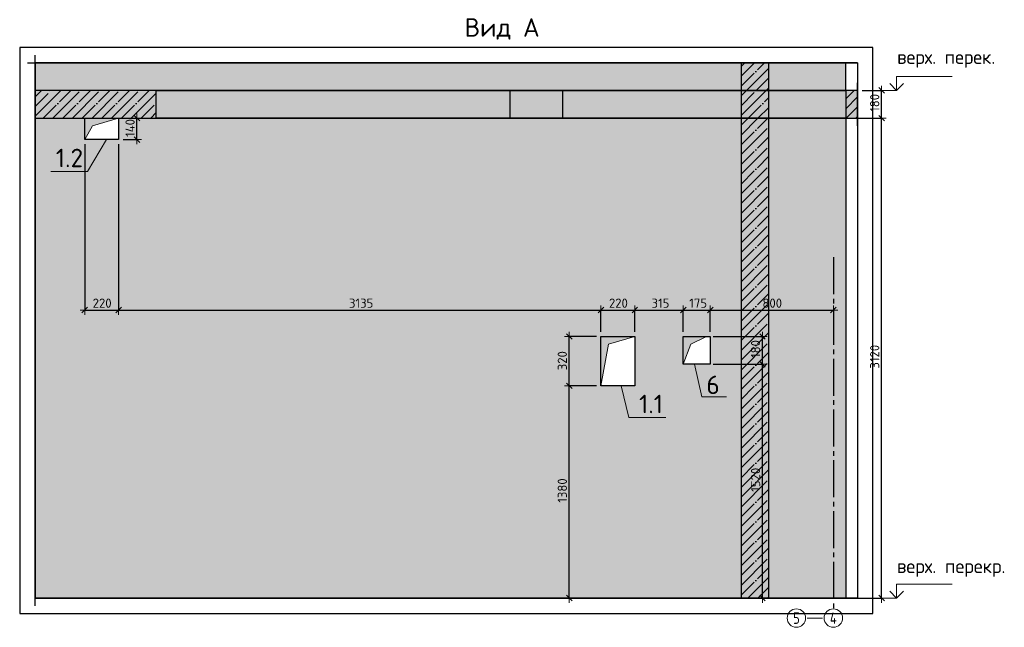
# Model space of a CAD drawing. Header units: millimetres. Extents: x -2287 to 75872, y 45740 to 74858.
# Tile 24 of 24: x 62444 to 68843, y 70690 to 74640. Entities that reach past the tile are written whole.
import ezdxf

# ---------------------------------------------------------------- set-up
doc = ezdxf.new("R2010")
doc.units = ezdxf.units.MM
doc.header["$PDMODE"] = 65
for name, pattern in [('______11', [150, 120, -15, 0, -15]), ('______3', [150, 120, -30]), ('______5', [330, 240, -30, 30, -30]), ('________', [0])]:
    doc.linetypes.add(name, pattern=pattern)
for name, color, linetype, lineweight in [('Standard', 7, 'Continuous', 25), ('Балка_ общее', 7, '______3', 13), ('Высотная отметки_ общее', 7, 'Continuous', 13), ('Размерная линия_ общее_1', 7, 'Continuous', 13)]:
    doc.layers.add(name, color=color, linetype=linetype, lineweight=lineweight)
doc.layers.add('Осевая линия_ общее', color=7, linetype='______5', lineweight=13, true_color=0xa0a0a0)
doc.styles.add('ISOCPEUR', font='ISOCPEUR')
doc.dimstyles.new('DIMSTYLE_15', dxfattribs={"dimtxt": 60, "dimasz": 60, "dimexe": 0, "dimexo": 0, "dimgap": 30, "dimtad": 2, "dimdec": 0, "dimrnd": 5, "dimzin": 12, "dimdsep": 46, "dimtxsty": 'ISOCPEUR', "dimblk1": 'ALL_ML_STRICH', "dimblk2": 'ALL_ML_STRICH', "dimsah": 1, "dimcen": 0, "dimclrd": 7, "dimclre": 256, "dimclrt": 7, "dimadec": 0, "dimazin": 0, "dimtfac": 1, "dimtdec": 0, "dimtix": 1, "dimtmove": 2, "dimatfit": 3, "dimfxl": 0, "dimtvp": 1.2, "dimtzin": 0, "dimlwd": 0, "dimlwe": -3, "dimarcsym": 0})
doc.dimstyles.new('DIMSTYLE_5', dxfattribs={"dimtxt": 60, "dimasz": 60, "dimexe": 0, "dimexo": 0, "dimgap": 30, "dimtad": 2, "dimdec": 0, "dimrnd": 5, "dimzin": 12, "dimdsep": 46, "dimtxsty": 'ISOCPEUR', "dimblk1": 'ALL_ML_STRICH', "dimblk2": 'ALL_ML_STRICH', "dimsah": 1, "dimcen": 0, "dimclrd": 7, "dimclre": 256, "dimclrt": 7, "dimadec": 0, "dimazin": 0, "dimtfac": 1, "dimtdec": 0, "dimtix": 1, "dimtmove": 2, "dimatfit": 3, "dimfxl": 0, "dimtzin": 0, "dimlwd": 0, "dimlwe": -3, "dimarcsym": 0})

# ---------------------------------------------------------------- blocks, each defined once
blk = doc.blocks.new('COMPLEX_ELEVATIONDIM_1')
at = {"layer": 'Высотная отметки_ общее', "color": 7, "linetype": 'Continuous', "lineweight": 13, "transparency": 33554687}
for p, q in [((68143.1, 74180), (68098.1, 74225)), ((68143.1, 74180), (68143.1, 74270)), ((68143.1, 74270), (68503.1, 74270)), ((68143.1, 74180), (68188.1, 74225)), ((68143.1, 74180), (68143.1, 74180)), ((68143.1, 74180), (68143.1, 74180)), ((68143.1, 74180), (68143.1, 74180)), ((68143.1, 74180), (68143.1, 74180)), ((68143.1, 70880), (68143.1, 70970)), ((68143.1, 70970), (68503.1, 70970)), ((68143.1, 70880), (68098.1, 70925)), ((68143.1, 70880), (68188.1, 70925)), ((68143.1, 70880), (68077, 70880)), ((68143.1, 70880), (68143.1, 70880)), ((68143.1, 70880), (68143.1, 70880)), ((68143.1, 70880), (68143.1, 70880)), ((68143.1, 70880), (68143.1, 70880))]:
    blk.add_line(p, q, dxfattribs=at)
blk.add_lwpolyline([(68143.1, 74180), (68133, 74180), (68133, 74180), (68077, 74180)], dxfattribs=at)
at = {"layer": 'Высотная отметки_ общее', "color": 7, "linetype": 'Continuous', "lineweight": 13, "transparency": 33554687, "char_height": 90, "attachment_point": 7, "style": 'ISOCPEUR'}
for s, insert, width in [('\\W0.97;верх. перек.', (68146.5, 74327.8), 718.298), ('\\W0.98;верх. перекр.', (68144.9, 71018.3), 781.345)]:
    blk.add_mtext(s, dxfattribs=dict(at, insert=insert, width=width))
blk = doc.blocks.new('ALL_ML_STRICH')
at = {"color": 0, "linetype": 'ByBlock', "lineweight": -2}
for p, q in [((-1, 0), (0.5, 0)), ((-0.3, -0.3), (0.3, 0.3)), ((0, -0.5), (0, 0.5))]:
    blk.add_line(p, q, dxfattribs=at)
blk = doc.blocks.new('*D164')
at = {"layer": 'DEFPOINTS', "color": 7, "linetype": 'Continuous', "lineweight": 13, "transparency": 33554687}
for p in [(67812.1, 74000), (67812.1, 70880), (68045.7, 70880)]:
    blk.add_point(p, dxfattribs=at)
at = {"layer": 'Размерная линия_ общее_1', "color": 253, "linetype": 'Continuous', "lineweight": -2, "true_color": 0xa0a0a0, "transparency": 33554687}
for p, q in [((67842.1, 74000), (68045.7, 74000)), ((67842.1, 70880), (68045.7, 70880))]:
    blk.add_line(p, q, dxfattribs=at)
at = {"layer": 'Размерная линия_ общее_1', "color": 7, "linetype": 'Continuous', "lineweight": -2, "transparency": 33554687}
blk.add_line((68045.7, 70880), (68045.7, 74000), dxfattribs=at)
at = {"layer": 'Размерная линия_ общее_1', "color": 7, "linetype": 'Continuous', "lineweight": 13, "transparency": 33554687, "xscale": 60, "yscale": 60, "zscale": 60}
for p, rotation in [((68045.7, 74000), 90), ((68045.7, 70880), 270)]:
    blk.add_blockref('ALL_ML_STRICH', p, dxfattribs=dict(at, rotation=rotation))
at = {"layer": 'Размерная линия_ общее_1', "color": 7, "linetype": 'Continuous', "lineweight": 13, "transparency": 33554687, "insert": (68000.7, 72449), "char_height": 60, "width": 240, "attachment_point": 5, "rotation": 90, "style": 'ISOCPEUR'}
blk.add_mtext('\\A1;{3120}', dxfattribs=at)
blk = doc.blocks.new('*D165')
at = {"layer": 'DEFPOINTS', "color": 7, "linetype": 'Continuous', "lineweight": 13, "transparency": 33554687}
for p in [(67889, 74180), (67812.1, 74000), (68045.7, 74000)]:
    blk.add_point(p, dxfattribs=at)
at = {"layer": 'Размерная линия_ общее_1', "color": 253, "linetype": 'Continuous', "lineweight": -2, "true_color": 0xa0a0a0, "transparency": 33554687}
for p, q in [((67919, 74180), (68045.7, 74180)), ((67842.1, 74000), (68045.7, 74000))]:
    blk.add_line(p, q, dxfattribs=at)
at = {"layer": 'Размерная линия_ общее_1', "color": 7, "linetype": 'Continuous', "lineweight": -2, "transparency": 33554687}
blk.add_line((68045.7, 74000), (68045.7, 74180), dxfattribs=at)
at = {"layer": 'Размерная линия_ общее_1', "color": 7, "linetype": 'Continuous', "lineweight": 13, "transparency": 33554687, "xscale": 60, "yscale": 60, "zscale": 60}
for p, rotation in [((68045.7, 74180), 90), ((68045.7, 74000), 270)]:
    blk.add_blockref('ALL_ML_STRICH', p, dxfattribs=dict(at, rotation=rotation))
at = {"layer": 'Размерная линия_ общее_1', "color": 7, "linetype": 'Continuous', "lineweight": 13, "transparency": 33554687, "insert": (68000.7, 74099), "char_height": 60, "width": 180, "attachment_point": 5, "rotation": 90, "style": 'ISOCPEUR'}
blk.add_mtext('\\A1;{180}', dxfattribs=at)
blk = doc.blocks.new('*D166')
at = {"layer": 'DEFPOINTS', "color": 7, "linetype": 'Continuous', "lineweight": 13, "transparency": 33554687}
for p in [(66922.1, 72400), (67200.2, 70880), (67271.5, 70880)]:
    blk.add_point(p, dxfattribs=at)
at = {"layer": 'Размерная линия_ общее_1', "color": 253, "linetype": 'Continuous', "lineweight": -2, "true_color": 0xa0a0a0, "transparency": 33554687}
for p, q in [((66952.1, 72400), (67271.5, 72400)), ((67230.2, 70880), (67271.5, 70880))]:
    blk.add_line(p, q, dxfattribs=at)
at = {"layer": 'Размерная линия_ общее_1', "color": 7, "linetype": 'Continuous', "lineweight": -2, "transparency": 33554687}
blk.add_line((67271.5, 70880), (67271.5, 72400), dxfattribs=at)
at = {"layer": 'Размерная линия_ общее_1', "color": 7, "linetype": 'Continuous', "lineweight": 13, "transparency": 33554687, "xscale": 60, "yscale": 60, "zscale": 60}
for p, rotation in [((67271.5, 72400), 90), ((67271.5, 70880), 270)]:
    blk.add_blockref('ALL_ML_STRICH', p, dxfattribs=dict(at, rotation=rotation))
at = {"layer": 'Размерная линия_ общее_1', "color": 7, "linetype": 'Continuous', "lineweight": 13, "transparency": 33554687, "insert": (67226.5, 71649), "char_height": 60, "width": 240, "attachment_point": 5, "rotation": 90, "style": 'ISOCPEUR'}
blk.add_mtext('\\A1;{1520}', dxfattribs=at)
blk = doc.blocks.new('*D167')
at = {"layer": 'DEFPOINTS', "color": 7, "linetype": 'Continuous', "lineweight": 13, "transparency": 33554687}
for p in [(66922.1, 72580), (66922.1, 72400), (67271.5, 72400)]:
    blk.add_point(p, dxfattribs=at)
at = {"layer": 'Размерная линия_ общее_1', "color": 253, "linetype": 'Continuous', "lineweight": -2, "true_color": 0xa0a0a0, "transparency": 33554687}
for p, q in [((66952.1, 72580), (67271.5, 72580)), ((66952.1, 72400), (67271.5, 72400))]:
    blk.add_line(p, q, dxfattribs=at)
at = {"layer": 'Размерная линия_ общее_1', "color": 7, "linetype": 'Continuous', "lineweight": -2, "transparency": 33554687}
blk.add_line((67271.5, 72400), (67271.5, 72580), dxfattribs=at)
at = {"layer": 'Размерная линия_ общее_1', "color": 7, "linetype": 'Continuous', "lineweight": 13, "transparency": 33554687, "xscale": 60, "yscale": 60, "zscale": 60}
for p, rotation in [((67271.5, 72580), 90), ((67271.5, 72400), 270)]:
    blk.add_blockref('ALL_ML_STRICH', p, dxfattribs=dict(at, rotation=rotation))
at = {"layer": 'Размерная линия_ общее_1', "color": 7, "linetype": 'Continuous', "lineweight": 13, "transparency": 33554687, "insert": (67226.5, 72499), "char_height": 60, "width": 180, "attachment_point": 5, "rotation": 90, "style": 'ISOCPEUR'}
blk.add_mtext('\\A1;{180}', dxfattribs=at)
blk = doc.blocks.new('*D193')
at = {"layer": 'DEFPOINTS', "color": 7, "linetype": 'Continuous', "lineweight": 13, "transparency": 33554687}
for p in [(66222.1, 72260), (65997.8, 70880), (66015.7, 70880)]:
    blk.add_point(p, dxfattribs=at)
at = {"layer": 'Размерная линия_ общее_1', "color": 253, "linetype": 'Continuous', "lineweight": -2, "true_color": 0xa0a0a0, "transparency": 33554687}
for p, q in [((66192.1, 72260), (66015.7, 72260)), ((66015.7, 70880), (66015.7, 70880))]:
    blk.add_line(p, q, dxfattribs=at)
at = {"layer": 'Размерная линия_ общее_1', "color": 7, "linetype": 'Continuous', "lineweight": -2, "transparency": 33554687}
blk.add_line((66015.7, 70880), (66015.7, 72260), dxfattribs=at)
at = {"layer": 'Размерная линия_ общее_1', "color": 7, "linetype": 'Continuous', "lineweight": 13, "transparency": 33554687, "xscale": 60, "yscale": 60, "zscale": 60}
for p, rotation in [((66015.7, 72260), 90), ((66015.7, 70880), 270)]:
    blk.add_blockref('ALL_ML_STRICH', p, dxfattribs=dict(at, rotation=rotation))
at = {"layer": 'Размерная линия_ общее_1', "color": 7, "linetype": 'Continuous', "lineweight": 13, "transparency": 33554687, "insert": (65970.7, 71579), "char_height": 60, "width": 240, "attachment_point": 5, "rotation": 90, "style": 'ISOCPEUR'}
blk.add_mtext('\\A1;{1380}', dxfattribs=at)
blk = doc.blocks.new('*D194')
at = {"layer": 'DEFPOINTS', "color": 7, "linetype": 'Continuous', "lineweight": 13, "transparency": 33554687}
for p in [(66222.1, 72580), (66015.7, 72260), (66222.1, 72260)]:
    blk.add_point(p, dxfattribs=at)
at = {"layer": 'Размерная линия_ общее_1', "color": 253, "linetype": 'Continuous', "lineweight": -2, "true_color": 0xa0a0a0, "transparency": 33554687}
for p, q in [((66192.1, 72580), (66015.7, 72580)), ((66192.1, 72260), (66015.7, 72260))]:
    blk.add_line(p, q, dxfattribs=at)
at = {"layer": 'Размерная линия_ общее_1', "color": 7, "linetype": 'Continuous', "lineweight": -2, "transparency": 33554687}
blk.add_line((66015.7, 72260), (66015.7, 72580), dxfattribs=at)
at = {"layer": 'Размерная линия_ общее_1', "color": 7, "linetype": 'Continuous', "lineweight": 13, "transparency": 33554687, "xscale": 60, "yscale": 60, "zscale": 60}
for p, rotation in [((66015.7, 72580), 90), ((66015.7, 72260), 270)]:
    blk.add_blockref('ALL_ML_STRICH', p, dxfattribs=dict(at, rotation=rotation))
at = {"layer": 'Размерная линия_ общее_1', "color": 7, "linetype": 'Continuous', "lineweight": 13, "transparency": 33554687, "insert": (65970.7, 72423), "char_height": 60, "width": 180, "attachment_point": 5, "rotation": 90, "style": 'ISOCPEUR'}
blk.add_mtext('\\A1;{320}', dxfattribs=at)
blk = doc.blocks.new('*D195')
at = {"layer": 'DEFPOINTS', "color": 7, "linetype": 'Continuous', "lineweight": 13, "transparency": 33554687}
for p in [(63087.1, 74000), (63087.1, 73860), (63206.7, 73860)]:
    blk.add_point(p, dxfattribs=at)
at = {"layer": 'Размерная линия_ общее_1', "color": 253, "linetype": 'Continuous', "lineweight": -2, "true_color": 0xa0a0a0, "transparency": 33554687}
for p, q in [((63117.1, 74000), (63206.7, 74000)), ((63117.1, 73860), (63206.7, 73860))]:
    blk.add_line(p, q, dxfattribs=at)
at = {"layer": 'Размерная линия_ общее_1', "color": 7, "linetype": 'Continuous', "lineweight": -2, "transparency": 33554687}
blk.add_line((63206.7, 73860), (63206.7, 74000), dxfattribs=at)
at = {"layer": 'Размерная линия_ общее_1', "color": 7, "linetype": 'Continuous', "lineweight": 13, "transparency": 33554687, "xscale": 60, "yscale": 60, "zscale": 60}
for p, rotation in [((63206.7, 74000), 90), ((63206.7, 73860), 270)]:
    blk.add_blockref('ALL_ML_STRICH', p, dxfattribs=dict(at, rotation=rotation))
at = {"layer": 'Размерная линия_ общее_1', "color": 7, "linetype": 'Continuous', "lineweight": 13, "transparency": 33554687, "insert": (63161.7, 73936), "char_height": 60, "width": 180, "attachment_point": 5, "rotation": 90, "style": 'ISOCPEUR'}
blk.add_mtext('\\A1;{140}', dxfattribs=at)
blk = doc.blocks.new('*D196')
at = {"layer": 'DEFPOINTS', "color": 7, "linetype": 'Continuous', "lineweight": 13, "transparency": 33554687}
for p in [(62867.1, 73860), (63087.1, 73860), (62867.1, 72752)]:
    blk.add_point(p, dxfattribs=at)
at = {"layer": 'Размерная линия_ общее_1', "color": 253, "linetype": 'Continuous', "lineweight": -2, "true_color": 0xa0a0a0, "transparency": 33554687}
for p, q in [((62867.1, 73830), (62867.1, 72752)), ((63087.1, 73830), (63087.1, 72752))]:
    blk.add_line(p, q, dxfattribs=at)
at = {"layer": 'Размерная линия_ общее_1', "color": 7, "linetype": 'Continuous', "lineweight": -2, "transparency": 33554687}
blk.add_line((62867.1, 72752), (63087.1, 72752), dxfattribs=at)
at = {"layer": 'Размерная линия_ общее_1', "color": 7, "linetype": 'Continuous', "lineweight": 13, "transparency": 33554687, "xscale": 60, "yscale": 60, "zscale": 60, "rotation": 180}
blk.add_blockref('ALL_ML_STRICH', (62867.1, 72752), dxfattribs=at)
at = {"layer": 'Размерная линия_ общее_1', "color": 7, "linetype": 'Continuous', "lineweight": 13, "transparency": 33554687, "xscale": 60, "yscale": 60, "zscale": 60}
blk.add_blockref('ALL_ML_STRICH', (63087.1, 72752), dxfattribs=at)
at = {"layer": 'Размерная линия_ общее_1', "color": 7, "linetype": 'Continuous', "lineweight": 13, "transparency": 33554687, "insert": (62980.1, 72797), "char_height": 60, "width": 180, "attachment_point": 5, "style": 'ISOCPEUR'}
blk.add_mtext('\\A1;{220}', dxfattribs=at)
blk = doc.blocks.new('*D197')
at = {"layer": 'DEFPOINTS', "color": 7, "linetype": 'Continuous', "lineweight": 13, "transparency": 33554687}
for p in [(63087.1, 73860), (63087.1, 72752), (66222.1, 72580)]:
    blk.add_point(p, dxfattribs=at)
at = {"layer": 'Размерная линия_ общее_1', "color": 253, "linetype": 'Continuous', "lineweight": -2, "true_color": 0xa0a0a0, "transparency": 33554687}
for p, q in [((63087.1, 73830), (63087.1, 72752)), ((66222.1, 72610), (66222.1, 72752))]:
    blk.add_line(p, q, dxfattribs=at)
at = {"layer": 'Размерная линия_ общее_1', "color": 7, "linetype": 'Continuous', "lineweight": -2, "transparency": 33554687}
blk.add_line((63087.1, 72752), (66222.1, 72752), dxfattribs=at)
at = {"layer": 'Размерная линия_ общее_1', "color": 7, "linetype": 'Continuous', "lineweight": 13, "transparency": 33554687, "xscale": 60, "yscale": 60, "zscale": 60, "rotation": 180}
blk.add_blockref('ALL_ML_STRICH', (63087.1, 72752), dxfattribs=at)
at = {"layer": 'Размерная линия_ общее_1', "color": 7, "linetype": 'Continuous', "lineweight": 13, "transparency": 33554687, "xscale": 60, "yscale": 60, "zscale": 60}
blk.add_blockref('ALL_ML_STRICH', (66222.1, 72752), dxfattribs=at)
at = {"layer": 'Размерная линия_ общее_1', "color": 7, "linetype": 'Continuous', "lineweight": 13, "transparency": 33554687, "insert": (64663.6, 72797), "char_height": 60, "width": 240, "attachment_point": 5, "style": 'ISOCPEUR'}
blk.add_mtext('\\A1;{3135}', dxfattribs=at)
blk = doc.blocks.new('*D198')
at = {"layer": 'DEFPOINTS', "color": 7, "linetype": 'Continuous', "lineweight": 13, "transparency": 33554687}
for p in [(66222.1, 72752), (66222.1, 72580), (66442.1, 72580)]:
    blk.add_point(p, dxfattribs=at)
at = {"layer": 'Размерная линия_ общее_1', "color": 253, "linetype": 'Continuous', "lineweight": -2, "true_color": 0xa0a0a0, "transparency": 33554687}
for p, q in [((66222.1, 72610), (66222.1, 72752)), ((66442.1, 72610), (66442.1, 72752))]:
    blk.add_line(p, q, dxfattribs=at)
at = {"layer": 'Размерная линия_ общее_1', "color": 7, "linetype": 'Continuous', "lineweight": -2, "transparency": 33554687}
blk.add_line((66222.1, 72752), (66442.1, 72752), dxfattribs=at)
at = {"layer": 'Размерная линия_ общее_1', "color": 7, "linetype": 'Continuous', "lineweight": 13, "transparency": 33554687, "xscale": 60, "yscale": 60, "zscale": 60, "rotation": 180}
blk.add_blockref('ALL_ML_STRICH', (66222.1, 72752), dxfattribs=at)
at = {"layer": 'Размерная линия_ общее_1', "color": 7, "linetype": 'Continuous', "lineweight": 13, "transparency": 33554687, "xscale": 60, "yscale": 60, "zscale": 60}
blk.add_blockref('ALL_ML_STRICH', (66442.1, 72752), dxfattribs=at)
at = {"layer": 'Размерная линия_ общее_1', "color": 7, "linetype": 'Continuous', "lineweight": 13, "transparency": 33554687, "insert": (66335.1, 72797), "char_height": 60, "width": 180, "attachment_point": 5, "style": 'ISOCPEUR'}
blk.add_mtext('\\A1;{220}', dxfattribs=at)
blk = doc.blocks.new('*D199')
at = {"layer": 'DEFPOINTS', "color": 7, "linetype": 'Continuous', "lineweight": 13, "transparency": 33554687}
for p in [(66442.1, 72752), (66442.1, 72580), (66757.1, 72580)]:
    blk.add_point(p, dxfattribs=at)
at = {"layer": 'Размерная линия_ общее_1', "color": 253, "linetype": 'Continuous', "lineweight": -2, "true_color": 0xa0a0a0, "transparency": 33554687}
for p, q in [((66442.1, 72610), (66442.1, 72752)), ((66757.1, 72610), (66757.1, 72752))]:
    blk.add_line(p, q, dxfattribs=at)
at = {"layer": 'Размерная линия_ общее_1', "color": 7, "linetype": 'Continuous', "lineweight": -2, "transparency": 33554687}
blk.add_line((66442.1, 72752), (66757.1, 72752), dxfattribs=at)
at = {"layer": 'Размерная линия_ общее_1', "color": 7, "linetype": 'Continuous', "lineweight": 13, "transparency": 33554687, "xscale": 60, "yscale": 60, "zscale": 60, "rotation": 180}
blk.add_blockref('ALL_ML_STRICH', (66442.1, 72752), dxfattribs=at)
at = {"layer": 'Размерная линия_ общее_1', "color": 7, "linetype": 'Continuous', "lineweight": 13, "transparency": 33554687, "xscale": 60, "yscale": 60, "zscale": 60}
blk.add_blockref('ALL_ML_STRICH', (66757.1, 72752), dxfattribs=at)
at = {"layer": 'Размерная линия_ общее_1', "color": 7, "linetype": 'Continuous', "lineweight": 13, "transparency": 33554687, "insert": (66608.6, 72797), "char_height": 60, "width": 180, "attachment_point": 5, "style": 'ISOCPEUR'}
blk.add_mtext('\\A1;{315}', dxfattribs=at)
blk = doc.blocks.new('*D200')
at = {"layer": 'DEFPOINTS', "color": 7, "linetype": 'Continuous', "lineweight": 13, "transparency": 33554687}
for p in [(66757.1, 72752), (66757.1, 72580), (66932.1, 72580)]:
    blk.add_point(p, dxfattribs=at)
at = {"layer": 'Размерная линия_ общее_1', "color": 253, "linetype": 'Continuous', "lineweight": -2, "true_color": 0xa0a0a0, "transparency": 33554687}
for p, q in [((66757.1, 72610), (66757.1, 72752)), ((66932.1, 72610), (66932.1, 72752))]:
    blk.add_line(p, q, dxfattribs=at)
at = {"layer": 'Размерная линия_ общее_1', "color": 7, "linetype": 'Continuous', "lineweight": -2, "transparency": 33554687}
blk.add_line((66757.1, 72752), (66932.1, 72752), dxfattribs=at)
at = {"layer": 'Размерная линия_ общее_1', "color": 7, "linetype": 'Continuous', "lineweight": 13, "transparency": 33554687, "xscale": 60, "yscale": 60, "zscale": 60, "rotation": 180}
blk.add_blockref('ALL_ML_STRICH', (66757.1, 72752), dxfattribs=at)
at = {"layer": 'Размерная линия_ общее_1', "color": 7, "linetype": 'Continuous', "lineweight": 13, "transparency": 33554687, "xscale": 60, "yscale": 60, "zscale": 60}
blk.add_blockref('ALL_ML_STRICH', (66932.1, 72752), dxfattribs=at)
at = {"layer": 'Размерная линия_ общее_1', "color": 7, "linetype": 'Continuous', "lineweight": 13, "transparency": 33554687, "insert": (66853.6, 72797), "char_height": 60, "width": 180, "attachment_point": 5, "style": 'ISOCPEUR'}
blk.add_mtext('\\A1;{175}', dxfattribs=at)
blk = doc.blocks.new('*D201')
at = {"layer": 'DEFPOINTS', "color": 7, "linetype": 'Continuous', "lineweight": 13, "transparency": 33554687}
for p in [(66932.1, 72752), (67732.1, 72774.8), (66932.1, 72580)]:
    blk.add_point(p, dxfattribs=at)
at = {"layer": 'Размерная линия_ общее_1', "color": 253, "linetype": 'Continuous', "lineweight": -2, "true_color": 0xa0a0a0, "transparency": 33554687}
for p, q in [((66932.1, 72610), (66932.1, 72752)), ((67732.1, 72752), (67732.1, 72752))]:
    blk.add_line(p, q, dxfattribs=at)
at = {"layer": 'Размерная линия_ общее_1', "color": 7, "linetype": 'Continuous', "lineweight": -2, "transparency": 33554687}
blk.add_line((66932.1, 72752), (67732.1, 72752), dxfattribs=at)
at = {"layer": 'Размерная линия_ общее_1', "color": 7, "linetype": 'Continuous', "lineweight": 13, "transparency": 33554687, "xscale": 60, "yscale": 60, "zscale": 60, "rotation": 180}
blk.add_blockref('ALL_ML_STRICH', (66932.1, 72752), dxfattribs=at)
at = {"layer": 'Размерная линия_ общее_1', "color": 7, "linetype": 'Continuous', "lineweight": 13, "transparency": 33554687, "xscale": 60, "yscale": 60, "zscale": 60}
blk.add_blockref('ALL_ML_STRICH', (67732.1, 72752), dxfattribs=at)
at = {"layer": 'Размерная линия_ общее_1', "color": 7, "linetype": 'Continuous', "lineweight": 13, "transparency": 33554687, "insert": (67335.1, 72797), "char_height": 60, "width": 180, "attachment_point": 5, "style": 'ISOCPEUR'}
blk.add_mtext('\\A1;{800}', dxfattribs=at)

msp = doc.modelspace()

# ---------------------------------------------------------------- hatches: boundary and pattern name
at = {"linetype": 'Continuous', "lineweight": -3, "true_color": 0xc7c7c7, "transparency": 33554687}
for points in [[(67132.1, 74180), (67312.1, 74180), (67312.1, 74360), (67132.1, 74360)], [(67312.1, 74000), (67132.1, 74000), (67132.1, 70880), (67312.1, 70880)]]:
    msp.add_hatch(color=9, dxfattribs=at).paths.add_polyline_path(points)
at = {"linetype": 'Continuous', "lineweight": -3, "transparency": 33554687}
msp.add_hatch(color=7, dxfattribs=at).paths.add_polyline_path([(63332.1, 74000), (63332.1, 74180), (62544.5, 74180), (62544.5, 74000)])
at = {"linetype": 'Continuous', "lineweight": 13, "transparency": 33554687}
for points in [[(63332.1, 74000), (67132.1, 74000), (67132.1, 74180), (63332.1, 74180)], [(67312.1, 74000), (67812.1, 74000), (67812.1, 74180), (67312.1, 74180)]]:
    msp.add_hatch(color=7, dxfattribs=at).paths.add_polyline_path(points)
at = {"linetype": '______5', "lineweight": -3, "transparency": 33554687}
for points in [[(67312.1, 74000), (67312.1, 74180), (67132.1, 74180), (67132.1, 74000)], [(67812.1, 74180), (67812.1, 74000), (67889, 74000), (67889, 74180)]]:
    msp.add_hatch(color=7, dxfattribs=at).paths.add_polyline_path(points)
at = {"layer": 'Standard', "linetype": 'Continuous', "lineweight": 13, "transparency": 33554687}
h = msp.add_hatch(color=7, dxfattribs=at)
h.paths.add_polyline_path([(67812.1, 74360), (67312.1, 74360), (67312.1, 74180), (67812.1, 74180)])
h.paths.add_polyline_path([(62544.5, 74360), (62544.5, 74180), (67132.1, 74180), (67132.1, 74360)])
at = {"layer": 'Standard', "linetype": 'Continuous', "lineweight": 13, "true_color": 0x5d5d5d, "transparency": 33554687}
for points in [[(62867.1, 73860), (62916.6, 73950.5), (63087.1, 74000), (62867.1, 74000)], [(66222.1, 72260), (66271.6, 72530.5), (66442.1, 72580), (66222.1, 72580)], [(66757.1, 72400), (66806.6, 72530.5), (66907.1, 72580), (66757.1, 72580)]]:
    msp.add_hatch(color=251, dxfattribs=at).paths.add_polyline_path(points)
at = {"layer": 'Балка_ общее', "linetype": 'Continuous', "lineweight": 13, "transparency": 33554687}
h = msp.add_hatch(color=7, dxfattribs=at)
h.paths.add_polyline_path([(62867.1, 74000), (62544.5, 74000), (62544.5, 70880), (67132.1, 70880), (67132.1, 74000), (63087.1, 74000), (63087.1, 73860), (62867.1, 73860)])
h.paths.add_polyline_path([(67812.1, 70880), (67812.1, 74000), (67312.1, 74000), (67312.1, 70880)])
h.paths.add_polyline_path([(66442.1, 72260), (66222.1, 72260), (66222.1, 72580), (66442.1, 72580)], flags=16)
h.paths.add_polyline_path([(66932.1, 72400), (66757.1, 72400), (66757.1, 72580), (66932.1, 72580)], flags=16)

# ---------------------------------------------------------------- linework, layer by layer
at = {"color": 52, "linetype": 'Continuous', "lineweight": -3, "transparency": 33554687}
for p, q in [((62544.5, 74360), (62544.5, 70880)), ((62544.5, 74360), (62544.5, 70880)), ((62544.5, 74360), (67889, 74360)), ((67889, 74360), (62544.5, 74360)), ((67889, 74360), (67889, 70880)), ((67889, 74360), (67889, 70880)), ((62544.5, 70880), (67889, 70880)), ((67889, 70880), (62544.5, 70880))]:
    msp.add_line(p, q, dxfattribs=at)
at = {"color": 7, "linetype": 'Continuous', "lineweight": -3, "transparency": 33554687}
for p, q in [((67362.1, 74360), (67082.1, 74360)), ((67132.1, 74360), (67132.1, 74180)), ((67312.1, 74180), (67312.1, 74360)), ((62544.5, 73950), (62544.5, 74230)), ((67889, 73950), (67889, 74230)), ((63332.1, 74180), (62544.5, 74180)), ((67132.1, 74180), (63332.1, 74180)), ((63332.1, 74000), (63332.1, 74180)), ((67132.1, 74180), (67312.1, 74180)), ((67312.1, 74180), (67132.1, 74180)), ((67132.1, 74180), (67132.1, 74000)), ((67812.1, 74180), (67312.1, 74180)), ((67312.1, 74000), (67312.1, 74180)), ((67812.1, 74180), (67812.1, 74000)), ((67889, 74180), (67812.1, 74180)), ((62544.5, 74000), (63332.1, 74000)), ((63332.1, 74000), (67132.1, 74000)), ((67312.1, 74000), (67132.1, 74000)), ((67132.1, 74000), (67132.1, 70880)), ((67132.1, 74000), (67312.1, 74000)), ((67312.1, 70880), (67312.1, 74000)), ((67312.1, 74000), (67812.1, 74000)), ((67812.1, 74000), (67889, 74000)), ((67132.1, 70880), (67312.1, 70880))]:
    msp.add_line(p, q, dxfattribs=at)
at = {"color": 253, "linetype": '______11', "lineweight": -3, "true_color": 0xababab, "transparency": 33554687}
for p, q in [((67132.1, 74208), (67284, 74360)), ((67132.1, 74335.3), (67156.8, 74360)), ((67231.3, 74180), (67312.1, 74260.8)), ((62544.5, 74075.2), (62649.3, 74180)), ((62596.5, 74000), (62776.5, 74180)), ((62723.8, 74000), (62903.8, 74180)), ((62851.1, 74000), (63031.1, 74180)), ((62978.4, 74000), (63158.4, 74180)), ((63105.7, 74000), (63285.7, 74180)), ((67132.1, 74080.8), (67231.3, 74180)), ((67812.1, 74124.4), (67867.7, 74180)), ((63232.9, 74000), (63332.1, 74099.1)), ((67178.6, 74000), (67312.1, 74133.5)), ((67815, 74000), (67889, 74074)), ((67132.1, 73826.2), (67305.9, 74000)), ((67132.1, 73953.5), (67178.6, 74000)), ((67305.9, 74000), (67312.1, 74006.2)), ((67132.1, 73698.9), (67312.1, 73878.9)), ((67132.1, 73571.6), (67312.1, 73751.6)), ((67132.1, 73444.4), (67312.1, 73624.4)), ((67132.1, 73317.1), (67312.1, 73497.1)), ((67132.1, 73189.8), (67312.1, 73369.8)), ((67132.1, 73062.5), (67312.1, 73242.5)), ((67132.1, 72935.2), (67312.1, 73115.2)), ((67132.1, 72808), (67312.1, 72988)), ((67132.1, 72680.7), (67312.1, 72860.7)), ((67132.1, 72553.4), (67312.1, 72733.4)), ((67132.1, 72426.1), (67312.1, 72606.1)), ((67132.1, 72298.9), (67312.1, 72478.9)), ((67132.1, 72171.6), (67312.1, 72351.6)), ((67132.1, 72044.3), (67312.1, 72224.3)), ((67132.1, 71917), (67312.1, 72097)), ((67132.1, 71789.7), (67312.1, 71969.7)), ((67132.1, 71662.5), (67312.1, 71842.5)), ((67132.1, 71535.2), (67312.1, 71715.2)), ((67132.1, 71407.9), (67312.1, 71587.9)), ((67132.1, 71280.6), (67312.1, 71460.6)), ((67132.1, 71153.3), (67312.1, 71333.3)), ((67132.1, 71026.1), (67312.1, 71206.1)), ((67132.1, 70898.8), (67312.1, 71078.8)), ((67240.6, 70880), (67312.1, 70951.5))]:
    msp.add_line(p, q, dxfattribs=at)
at = {"color": 253, "linetype": '______5', "lineweight": -3, "true_color": 0xababab, "transparency": 33554687}
for p, q in [((67132.1, 74271.7), (67220.4, 74360)), ((67167.7, 74180), (67312.1, 74324.4)), ((62544.5, 74138.8), (62585.6, 74180)), ((62544.5, 74011.6), (62712.9, 74180)), ((62660.2, 74000), (62840.2, 74180)), ((62787.5, 74000), (62967.5, 74180)), ((62914.7, 74000), (63094.7, 74180)), ((63042, 74000), (63222, 74180)), ((63169.3, 74000), (63332.1, 74162.8)), ((67132.1, 74144.4), (67167.7, 74180)), ((67132.1, 74017.1), (67295, 74180)), ((67295, 74180), (67312.1, 74197.1)), ((67812.1, 74060.7), (67889, 74137.6)), ((63296.6, 74000), (63332.1, 74035.5)), ((67242.2, 74000), (67312.1, 74069.8)), ((67132.1, 73889.8), (67242.2, 74000)), ((67878.6, 74000), (67889, 74010.3)), ((67132.1, 73762.6), (67312.1, 73942.6)), ((67132.1, 73635.3), (67312.1, 73815.3)), ((67132.1, 73508), (67312.1, 73688)), ((67132.1, 73380.7), (67312.1, 73560.7)), ((67132.1, 73253.4), (67312.1, 73433.4)), ((67132.1, 73126.2), (67312.1, 73306.2)), ((67132.1, 72998.9), (67312.1, 73178.9)), ((67132.1, 72871.6), (67312.1, 73051.6)), ((67132.1, 72744.3), (67312.1, 72924.3)), ((67132.1, 72617.1), (67312.1, 72797.1)), ((67132.1, 72489.8), (67312.1, 72669.8)), ((67132.1, 72362.5), (67312.1, 72542.5)), ((67132.1, 72235.2), (67312.1, 72415.2)), ((67132.1, 72107.9), (67312.1, 72287.9)), ((67132.1, 71980.7), (67312.1, 72160.7)), ((67132.1, 71853.4), (67312.1, 72033.4)), ((67132.1, 71726.1), (67312.1, 71906.1)), ((67132.1, 71598.8), (67312.1, 71778.8)), ((67132.1, 71471.5), (67312.1, 71651.5)), ((67132.1, 71344.3), (67312.1, 71524.3)), ((67132.1, 71217), (67312.1, 71397)), ((67132.1, 71089.7), (67312.1, 71269.7)), ((67132.1, 70962.4), (67312.1, 71142.4)), ((67176.9, 70880), (67312.1, 71015.1)), ((67304.2, 70880), (67312.1, 70887.9))]:
    msp.add_line(p, q, dxfattribs=at)
at = {"color": 253, "linetype": '________', "lineweight": -3, "true_color": 0xababab, "transparency": 33554687}
for p, q in [((65632.1, 74000), (65632.1, 74180)), ((65972.1, 74180), (65972.1, 74000))]:
    msp.add_line(p, q, dxfattribs=at)
at = {"layer": 'Standard', "color": 7, "linetype": 'Continuous', "lineweight": -3, "transparency": 33554687}
for p, q in [((62494.5, 74360), (67182.1, 74360)), ((62544.5, 74130), (62544.5, 74410)), ((67262.1, 74360), (67862.1, 74360)), ((67812.1, 74180), (67812.1, 74360)), ((63332.1, 74180), (67132.1, 74180)), ((67312.1, 74180), (67812.1, 74180))]:
    msp.add_line(p, q, dxfattribs=at)
msp.add_lwpolyline([(62444.5, 70780), (67989, 70780), (67989, 74460), (62444.5, 74460), (62444.5, 70780)], dxfattribs=at)
at = {"layer": 'Балка_ общее', "color": 7, "linetype": 'Continuous', "lineweight": -3, "transparency": 33554687}
for p, q in [((62544.5, 70830), (62544.5, 74050)), ((62867.1, 73860), (62867.1, 74000)), ((63087.1, 74000), (63087.1, 73860)), ((67132.1, 74000), (63332.1, 74000)), ((67812.1, 74000), (67312.1, 74000)), ((67812.1, 74000), (67812.1, 70880)), ((63087.1, 73860), (62867.1, 73860)), ((66222.1, 72260), (66222.1, 72580)), ((66222.1, 72580), (66442.1, 72580)), ((66442.1, 72580), (66442.1, 72260)), ((66757.1, 72400), (66757.1, 72580)), ((66757.1, 72580), (66932.1, 72580)), ((66932.1, 72580), (66932.1, 72400)), ((66932.1, 72400), (66757.1, 72400)), ((66442.1, 72260), (66222.1, 72260)), ((67132.1, 70880), (62544.5, 70880)), ((67812.1, 70880), (67312.1, 70880))]:
    msp.add_line(p, q, dxfattribs=at)
at = {"layer": 'Осевая линия_ общее', "color": 253, "linetype": '______5', "lineweight": -3, "true_color": 0xa0a0a0, "transparency": 33554687}
msp.add_line((67732.1, 73095.5), (67732.1, 70810), dxfattribs=at)
at = {"layer": 'Осевая линия_ общее', "color": 7, "linetype": 'Continuous', "lineweight": 13, "transparency": 33554687}
msp.add_line((67662.1, 70750), (67562.1, 70750), dxfattribs=at)
for points in [[(62867.1, 73860), (62916.6, 73950.5), (63087.1, 74000)], [(63008.8, 73860), (62886.2, 73653.5), (62646.2, 73653.5)], [(66222.1, 72260), (66271.6, 72530.5), (66442.1, 72580)], [(66757.1, 72400), (66806.6, 72530.5), (66907.1, 72580)], [(66829.1, 72400), (66877.4, 72189), (67037.4, 72189)], [(66352.1, 72260), (66402.4, 72054.2), (66642.4, 72054.2)]]:
    msp.add_lwpolyline(points, dxfattribs=at)
for centre in [(67492.1, 70750), (67732.1, 70750)]:
    msp.add_circle(centre, 60, dxfattribs=at)

# ---------------------------------------------------------------- block references
at = {"layer": 'Высотная отметки_ общее', "color": 7, "linetype": 'Continuous', "lineweight": 13, "transparency": 33554687}
msp.add_blockref('COMPLEX_ELEVATIONDIM_1', (0, 0), dxfattribs=at)

# ---------------------------------------------------------------- texts
at = {"layer": 'Standard', "color": 7, "linetype": 'Continuous', "lineweight": 13, "transparency": 33554687, "style": 'ISOCPEUR'}
for s, insert, char_height, width, attachment_point in [('\\A1;{\\fISOCPEUR|i0|b0;\\H120.000000;\\W1.000000;\\C7;Вид А}\\P', (65335.4, 74579.8), 120, 500.923, 4), ('\\A1;{\\fISOCPEUR|i0|b0;\\H120.000000;\\W1.000000;\\C7;1.2}\\P', (62679.1, 73740.9), 120, 227.368, 4), ('\\A1;{\\fISOCPEUR|i0|b0;\\H120.000000;\\W1.000000;\\C7;6}\\P', (66907.1, 72266.1), 120, 130.667, 4), ('\\A1;{\\fISOCPEUR|i0|b0;\\H120.000000;\\W1.000000;\\C7;1.1}\\P', (66469.5, 72141.6), 120, 197.053, 4), ('\\A1;{\\fISOCPEUR|i0|b0;\\H75.000000;\\W0.800000;\\C7;5}\\P', (67492.1, 70750), 75, 65.333, 5), ('\\A1;{\\fISOCPEUR|i0|b0;\\H75.000000;\\W0.800000;\\C7;4}\\P', (67732.1, 70750), 75, 72, 5)]:
    msp.add_mtext(s, dxfattribs=dict(at, insert=insert, char_height=char_height, width=width, attachment_point=attachment_point))

# ---------------------------------------------------------------- dimensions: what is measured, and where the dimension line sits
at = {"layer": 'Размерная линия_ общее_1', "color": 7, "linetype": 'Continuous', "lineweight": 13, "transparency": 33554687}
for base, p1, p2, dimstyle, picture, middle in [((68045.7, 74180), (67842.1, 74000), (67919, 74180), 'DIMSTYLE_5', '*D165', (68000.7, 74099)), ((63206.7, 74000), (63117.1, 73860), (63117.1, 74000), 'DIMSTYLE_15', '*D195', (63161.7, 73936)), ((68045.7, 74000), (67842.1, 70880), (67842.1, 74000), 'DIMSTYLE_5', '*D164', (68000.7, 72449)), ((66015.7, 72580), (66192.1, 72260), (66192.1, 72580), 'DIMSTYLE_5', '*D194', (65970.7, 72423)), ((67271.5, 72580), (66952.1, 72400), (66952.1, 72580), 'DIMSTYLE_5', '*D167', (67226.5, 72499)), ((67271.5, 72400), (67230.2, 70880), (66952.1, 72400), 'DIMSTYLE_5', '*D166', (67226.5, 71649)), ((66015.7, 72260), (66015.7, 70880), (66192.1, 72260), 'DIMSTYLE_5', '*D193', (65970.7, 71579))]:
    dim = msp.add_linear_dim(base=base, p1=p1, p2=p2, angle=90, dimstyle=dimstyle, override={"dimpost": '<>', "dimclrd": 7, "dimclre": 253, "dimclrt": 7, "dimlwd": 0, "dimlwe": 65533}, dxfattribs=at)
    dim.commit()
    dim.dimension.update_dxf_attribs({"geometry": picture, "text_midpoint": middle, "dimtype": 160})
for base, p1, p2, picture, middle in [((63087.1, 72752), (62867.1, 73830), (63087.1, 73830), '*D196', (62980.1, 72797)), ((66222.1, 72752), (63087.1, 73830), (66222.1, 72610), '*D197', (64663.6, 72797)), ((66442.1, 72752), (66222.1, 72610), (66442.1, 72610), '*D198', (66335.1, 72797)), ((66757.1, 72752), (66442.1, 72610), (66757.1, 72610), '*D199', (66608.6, 72797)), ((66932.1, 72752), (66757.1, 72610), (66932.1, 72610), '*D200', (66853.6, 72797)), ((67732.1, 72752), (66932.1, 72610), (67732.1, 72752), '*D201', (67335.1, 72797))]:
    dim = msp.add_linear_dim(base=base, p1=p1, p2=p2, dimstyle='DIMSTYLE_5', override={"dimpost": '<>', "dimclrd": 7, "dimclre": 253, "dimclrt": 7, "dimlwd": 0, "dimlwe": 65533}, dxfattribs=at)
    dim.commit()
    dim.dimension.update_dxf_attribs({"geometry": picture, "text_midpoint": middle, "dimtype": 160})

doc.saveas('drawing.dxf')
